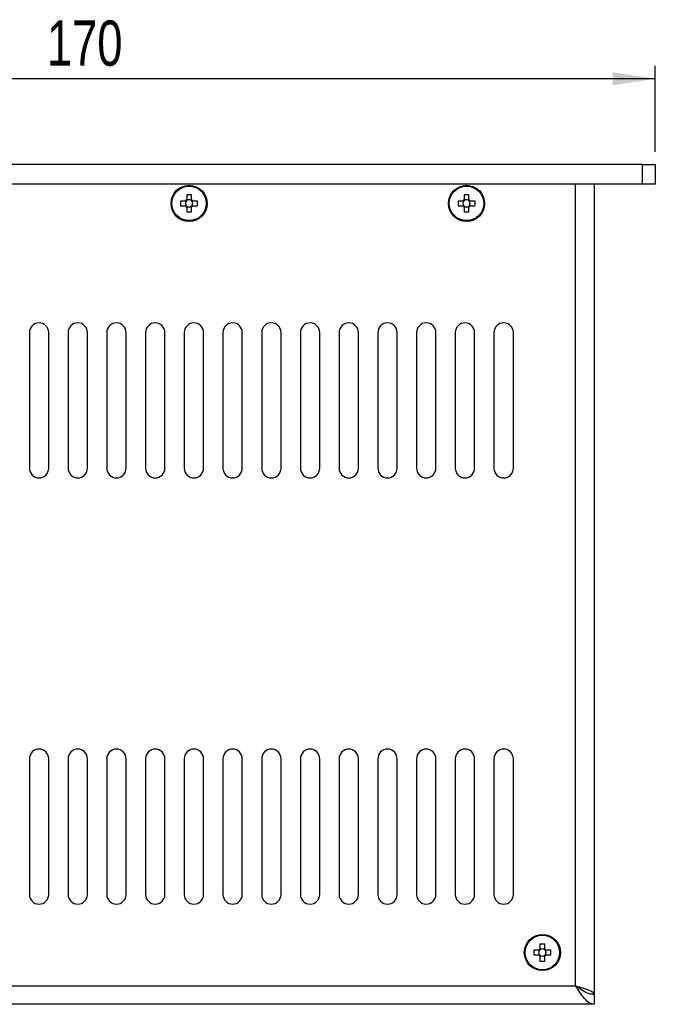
# Model space of a CAD drawing. Header units: millimetres. Extents: x 0 to 297, y 0 to 210.
# Tile 32 of 34: x 141 to 190, y 77 to 153. Entities that reach past the tile are written whole.
import ezdxf

# ---------------------------------------------------------------- set-up
doc = ezdxf.new("R2010")
doc.units = ezdxf.units.MM
doc.layers.add('標註文字', color=5, linetype='Continuous')
doc.styles.add('SLDTEXTSTYLE9', font='TXT', dxfattribs={"width": 0.75})
doc.dimstyles.new('SLDDIMSTYLE0', dxfattribs={"dimtxt": 3.5, "dimasz": 3.302, "dimexe": 0, "dimexo": 0.0625, "dimgap": 0.875, "dimtad": 1, "dimdec": 0, "dimlfac": 2, "dimrnd": 1e-09, "dimzin": 12, "dimdsep": 46, "dimtxsty": 'SLDTEXTSTYLE9', "dimsah": 1, "dimcen": 0.09, "dimadec": 0, "dimazin": 3, "dimtfac": 1, "dimtdec": 0, "dimtofl": 0, "dimtmove": 0, "dimatfit": 3, "dimfxl": 1, "dimfrac": 2, "dimtolj": 1, "dimtzin": 12, "dimarcsym": 0})

# ---------------------------------------------------------------- blocks, each defined once
blk = doc.blocks.new('_D')
at = {"layer": '標註文字'}
for p, q in [((104.843, 142.745), (104.843, 149.393)), ((189.843, 142.745), (189.843, 149.393)), ((189.843, 148.393), (104.843, 148.393))]:
    blk.add_line(p, q, dxfattribs=at)
for points in [[(104.843, 148.393), (108.145, 147.885), (108.145, 148.901)], [(189.843, 148.393), (186.541, 148.901), (186.541, 147.885)]]:
    blk.add_solid(points, dxfattribs=at)
at = {"layer": '標註文字', "insert": (142.704, 152.905), "char_height": 3.5, "attachment_point": 1, "style": 'SLDTEXTSTYLE9'}
blk.add_mtext('170', dxfattribs=at)

msp = doc.modelspace()

# ---------------------------------------------------------------- linework, layer by layer
at = {"color": 7, "linetype": 'Continuous', "lineweight": 25}
for p, q in [((188.843, 141.745), (105.843, 141.745)), ((188.843, 140.245), (188.843, 141.745)), ((188.843, 141.745), (189.843, 141.745)), ((189.843, 141.745), (189.843, 140.245)), ((188.843, 140.245), (105.843, 140.245)), ((183.668, 140.245), (111.018, 140.245)), ((183.668, 78.17), (183.668, 140.245)), ((185.093, 140.245), (185.093, 77.545)), ((189.843, 140.245), (188.843, 140.245)), ((153.436, 138.93), (153.065, 138.93)), ((153.455, 138.93), (153.455, 138.833)), ((153.533, 139.398), (153.533, 139.027)), ((153.631, 139.009), (153.533, 139.009)), ((153.903, 139.009), (153.806, 139.009)), ((153.903, 139.027), (153.903, 139.398)), ((153.982, 138.833), (153.982, 138.93)), ((154.372, 138.93), (154.001, 138.93)), ((174.936, 138.93), (174.565, 138.93)), ((174.955, 138.93), (174.955, 138.833)), ((175.033, 139.398), (175.033, 139.027)), ((175.131, 139.009), (175.033, 139.009)), ((175.403, 139.009), (175.306, 139.009)), ((175.403, 139.027), (175.403, 139.398)), ((175.482, 138.833), (175.482, 138.93)), ((175.872, 138.93), (175.501, 138.93)), ((153.065, 138.56), (153.436, 138.56)), ((153.455, 138.657), (153.455, 138.56)), ((153.533, 138.481), (153.631, 138.481)), ((153.533, 138.463), (153.533, 138.092)), ((153.806, 138.481), (153.903, 138.481)), ((153.903, 138.092), (153.903, 138.463)), ((153.982, 138.56), (153.982, 138.657)), ((154.001, 138.56), (154.372, 138.56)), ((174.565, 138.56), (174.936, 138.56)), ((174.955, 138.657), (174.955, 138.56)), ((175.033, 138.481), (175.131, 138.481)), ((175.033, 138.463), (175.033, 138.092)), ((175.306, 138.481), (175.403, 138.481)), ((175.403, 138.092), (175.403, 138.463)), ((175.482, 138.56), (175.482, 138.657)), ((175.501, 138.56), (175.872, 138.56)), ((141.343, 128.745), (141.343, 118.245)), ((142.843, 118.245), (142.843, 128.745)), ((144.343, 128.745), (144.343, 118.245)), ((145.843, 118.245), (145.843, 128.745)), ((147.343, 128.745), (147.343, 118.245)), ((148.843, 118.245), (148.843, 128.745)), ((150.343, 128.745), (150.343, 118.245)), ((151.843, 118.245), (151.843, 128.745)), ((153.343, 128.745), (153.343, 118.245)), ((154.843, 118.245), (154.843, 128.745)), ((156.343, 128.745), (156.343, 118.245)), ((157.843, 118.245), (157.843, 128.745)), ((159.343, 128.745), (159.343, 118.245)), ((160.843, 118.245), (160.843, 128.745)), ((162.343, 128.745), (162.343, 118.245)), ((163.843, 118.245), (163.843, 128.745)), ((165.343, 128.745), (165.343, 118.245)), ((166.843, 118.245), (166.843, 128.745)), ((168.343, 128.745), (168.343, 118.245)), ((169.843, 118.245), (169.843, 128.745)), ((171.343, 128.745), (171.343, 118.245)), ((172.843, 118.245), (172.843, 128.745)), ((174.343, 128.745), (174.343, 118.245)), ((175.843, 118.245), (175.843, 128.745)), ((177.343, 128.745), (177.343, 118.245)), ((178.843, 118.245), (178.843, 128.745)), ((141.343, 95.745), (141.343, 85.245)), ((142.843, 85.245), (142.843, 95.745)), ((144.343, 95.745), (144.343, 85.245)), ((145.843, 85.245), (145.843, 95.745)), ((147.343, 95.745), (147.343, 85.245)), ((148.843, 85.245), (148.843, 95.745)), ((150.343, 95.745), (150.343, 85.245)), ((151.843, 85.245), (151.843, 95.745)), ((153.343, 95.745), (153.343, 85.245)), ((154.843, 85.245), (154.843, 95.745)), ((156.343, 95.745), (156.343, 85.245)), ((157.843, 85.245), (157.843, 95.745)), ((159.343, 95.745), (159.343, 85.245)), ((160.843, 85.245), (160.843, 95.745)), ((162.343, 95.745), (162.343, 85.245)), ((163.843, 85.245), (163.843, 95.745)), ((165.343, 95.745), (165.343, 85.245)), ((166.843, 85.245), (166.843, 95.745)), ((168.343, 95.745), (168.343, 85.245)), ((169.843, 85.245), (169.843, 95.745)), ((171.343, 95.745), (171.343, 85.245)), ((172.843, 85.245), (172.843, 95.745)), ((174.343, 95.745), (174.343, 85.245)), ((175.843, 85.245), (175.843, 95.745)), ((177.343, 95.745), (177.343, 85.245)), ((178.843, 85.245), (178.843, 95.745)), ((180.811, 80.93), (180.44, 80.93)), ((180.83, 80.93), (180.83, 80.833)), ((180.908, 81.398), (180.908, 81.027)), ((181.006, 81.009), (180.908, 81.009)), ((181.278, 81.009), (181.181, 81.009)), ((181.278, 81.027), (181.278, 81.398)), ((181.357, 80.833), (181.357, 80.93)), ((181.747, 80.93), (181.376, 80.93)), ((180.44, 80.56), (180.811, 80.56)), ((180.83, 80.657), (180.83, 80.56)), ((180.908, 80.481), (181.006, 80.481)), ((180.908, 80.463), (180.908, 80.092)), ((181.181, 80.481), (181.278, 80.481)), ((181.278, 80.092), (181.278, 80.463)), ((181.357, 80.56), (181.357, 80.657)), ((181.376, 80.56), (181.747, 80.56)), ((111.018, 78.17), (183.668, 78.17)), ((184.85, 77.545), (185.093, 77.545)), ((185.093, 77.495), (185.093, 77.545)), ((185.093, 77.495), (185.093, 76.745)), ((185.093, 76.745), (109.593, 76.745)), ((141.343, 76.74), (141.343, 76.745)), ((142.343, 76.74), (141.343, 76.74)), ((142.343, 76.74), (142.343, 76.745)), ((146.83, 76.74), (146.83, 76.745)), ((147.168, 76.74), (147.168, 76.745)), ((147.181, 76.74), (147.168, 76.74)), ((147.181, 76.74), (147.181, 76.745)), ((147.308, 76.74), (147.308, 76.745)), ((147.582, 76.74), (147.582, 76.745))]:
    msp.add_line(p, q, dxfattribs=at)
for centre, radius in [((153.718, 138.745), 1.4), ((153.718, 138.745), 1.337), ((175.218, 138.745), 1.4), ((175.218, 138.745), 1.337), ((181.093, 80.745), 1.4), ((181.093, 80.745), 1.337)]:
    msp.add_circle(centre, radius, dxfattribs=at)
for centre, radius, start, end in [((158.549, 138.745), 5.487, 178.06796, 181.93204), ((153.718, 138.745), 0.338, 123.23063, 146.76937), ((153.718, 138.745), 0.278, 161.56975, 198.43025), ((153.718, 138.745), 0.278, 138.28179, 161.56975), ((153.718, 138.745), 0.278, 131.71821, 138.28179), ((153.718, 133.914), 5.487, 88.06796, 91.93204), ((153.718, 138.745), 0.278, 108.43025, 131.71821), ((153.718, 138.745), 0.278, 71.56975, 108.43025), ((153.718, 138.745), 0.278, 48.28179, 71.56975), ((153.718, 138.745), 0.338, 33.23063, 56.76937), ((153.718, 138.745), 0.278, 41.71821, 48.28179), ((153.718, 138.745), 0.278, 18.43025, 41.71821), ((153.718, 138.745), 0.278, 341.56975, 18.43025), ((148.887, 138.745), 5.487, 358.06796, 1.93204), ((180.049, 138.745), 5.487, 178.06796, 181.93204), ((175.218, 138.745), 0.338, 123.23063, 146.76937), ((175.218, 138.745), 0.278, 161.56975, 198.43025), ((175.218, 138.745), 0.278, 138.28179, 161.56975), ((175.218, 138.745), 0.278, 131.71821, 138.28179), ((175.218, 133.914), 5.487, 88.06796, 91.93204), ((175.218, 138.745), 0.278, 108.43025, 131.71821), ((175.218, 138.745), 0.278, 71.56975, 108.43025), ((175.218, 138.745), 0.278, 48.28179, 71.56975), ((175.218, 138.745), 0.338, 33.23063, 56.76937), ((175.218, 138.745), 0.278, 41.71821, 48.28179), ((175.218, 138.745), 0.278, 18.43025, 41.71821), ((175.218, 138.745), 0.278, 341.56975, 18.43025), ((170.387, 138.745), 5.487, 358.06796, 1.93204), ((153.718, 138.745), 0.338, 213.23063, 236.76937), ((153.718, 138.745), 0.278, 198.43025, 221.71821), ((153.718, 138.745), 0.278, 221.71821, 228.28179), ((153.718, 138.745), 0.278, 228.28179, 251.56975), ((153.718, 143.576), 5.487, 268.06796, 271.93204), ((153.718, 138.745), 0.278, 251.56975, 288.43025), ((153.718, 138.745), 0.278, 288.43025, 311.71821), ((153.718, 138.745), 0.338, 303.23063, 326.76937), ((153.718, 138.745), 0.278, 311.71821, 318.28179), ((153.718, 138.745), 0.278, 318.28179, 341.56975), ((175.218, 138.745), 0.338, 213.23063, 236.76937), ((175.218, 138.745), 0.278, 198.43025, 221.71821), ((175.218, 138.745), 0.278, 221.71821, 228.28179), ((175.218, 138.745), 0.278, 228.28179, 251.56975), ((175.218, 143.576), 5.487, 268.06796, 271.93204), ((175.218, 138.745), 0.278, 251.56975, 288.43025), ((175.218, 138.745), 0.278, 288.43025, 311.71821), ((175.218, 138.745), 0.338, 303.23063, 326.76937), ((175.218, 138.745), 0.278, 311.71821, 318.28179), ((175.218, 138.745), 0.278, 318.28179, 341.56975), ((142.093, 128.745), 0.75, 0, 180), ((145.093, 128.745), 0.75, 0, 180), ((148.093, 128.745), 0.75, 0, 180), ((151.093, 128.745), 0.75, 0, 180), ((154.093, 128.745), 0.75, 0, 180), ((157.093, 128.745), 0.75, 0, 180), ((160.093, 128.745), 0.75, 0, 180), ((163.093, 128.745), 0.75, 0, 180), ((166.093, 128.745), 0.75, 0, 180), ((169.093, 128.745), 0.75, 0, 180), ((172.093, 128.745), 0.75, 0, 180), ((175.093, 128.745), 0.75, 0, 180), ((178.093, 128.745), 0.75, 0, 180), ((142.093, 118.245), 0.75, 180, 0), ((145.093, 118.245), 0.75, 180, 0), ((148.093, 118.245), 0.75, 180, 0), ((151.093, 118.245), 0.75, 180, 0), ((154.093, 118.245), 0.75, 180, 0), ((157.093, 118.245), 0.75, 180, 0), ((160.093, 118.245), 0.75, 180, 0), ((163.093, 118.245), 0.75, 180, 0), ((166.093, 118.245), 0.75, 180, 0), ((169.093, 118.245), 0.75, 180, 0), ((172.093, 118.245), 0.75, 180, 0), ((175.093, 118.245), 0.75, 180, 0), ((178.093, 118.245), 0.75, 180, 0), ((142.093, 95.745), 0.75, 0, 180), ((145.093, 95.745), 0.75, 0, 180), ((148.093, 95.745), 0.75, 0, 180), ((151.093, 95.745), 0.75, 0, 180), ((154.093, 95.745), 0.75, 0, 180), ((157.093, 95.745), 0.75, 0, 180), ((160.093, 95.745), 0.75, 0, 180), ((163.093, 95.745), 0.75, 0, 180), ((166.093, 95.745), 0.75, 0, 180), ((169.093, 95.745), 0.75, 0, 180), ((172.093, 95.745), 0.75, 0, 180), ((175.093, 95.745), 0.75, 0, 180), ((178.093, 95.745), 0.75, 0, 180), ((142.093, 85.245), 0.75, 180, 0), ((145.093, 85.245), 0.75, 180, 0), ((148.093, 85.245), 0.75, 180, 0), ((151.093, 85.245), 0.75, 180, 0), ((154.093, 85.245), 0.75, 180, 0), ((157.093, 85.245), 0.75, 180, 0), ((160.093, 85.245), 0.75, 180, 0), ((163.093, 85.245), 0.75, 180, 0), ((166.093, 85.245), 0.75, 180, 0), ((169.093, 85.245), 0.75, 180, 0), ((172.093, 85.245), 0.75, 180, 0), ((175.093, 85.245), 0.75, 180, 0), ((178.093, 85.245), 0.75, 180, 0), ((185.924, 80.745), 5.487, 178.06796, 181.93204), ((181.093, 80.745), 0.338, 123.23063, 146.76937), ((181.093, 80.745), 0.278, 161.56975, 198.43025), ((181.093, 80.745), 0.278, 138.28179, 161.56975), ((181.093, 80.745), 0.278, 131.71821, 138.28179), ((181.093, 75.914), 5.487, 88.06796, 91.93204), ((181.093, 80.745), 0.278, 108.43025, 131.71821), ((181.093, 80.745), 0.278, 71.56975, 108.43025), ((181.093, 80.745), 0.278, 48.28179, 71.56975), ((181.093, 80.745), 0.338, 33.23063, 56.76937), ((181.093, 80.745), 0.278, 41.71821, 48.28179), ((181.093, 80.745), 0.278, 18.43025, 41.71821), ((181.093, 80.745), 0.278, 341.56975, 18.43025), ((176.262, 80.745), 5.487, 358.06796, 1.93204), ((181.093, 80.745), 0.338, 213.23063, 236.76937), ((181.093, 80.745), 0.278, 198.43025, 221.71821), ((181.093, 80.745), 0.278, 221.71821, 228.28179), ((181.093, 80.745), 0.278, 228.28179, 251.56975), ((181.093, 85.576), 5.487, 268.06796, 271.93204), ((181.093, 80.745), 0.278, 251.56975, 288.43025), ((181.093, 80.745), 0.278, 288.43025, 311.71821), ((181.093, 80.745), 0.338, 303.23063, 326.76937), ((181.093, 80.745), 0.278, 311.71821, 318.28179), ((181.093, 80.745), 0.278, 318.28179, 341.56975)]:
    msp.add_arc(centre, radius, start, end, dxfattribs=at)
for centre, major_axis, start_param, end_param in [((153.684, 138.745), (0.246, 0), 2.77218, 3.511006), ((153.718, 138.779), (0, 0.246), 5.913772, 6.652598), ((153.753, 138.745), (0.246, 0), 5.913772, 6.652598), ((175.184, 138.745), (0.246, 0), 2.77218, 3.511006), ((175.218, 138.779), (0, 0.246), 5.913772, 6.652598), ((175.253, 138.745), (0.246, 0), 5.913772, 6.652598), ((153.718, 138.71), (0, 0.246), 2.77218, 3.511006), ((175.218, 138.71), (0, 0.246), 2.77218, 3.511006), ((181.059, 80.745), (0.246, 0), 2.77218, 3.511006), ((181.093, 80.779), (0, 0.246), 5.913772, 6.652598), ((181.128, 80.745), (0.246, 0), 5.913772, 6.652598), ((181.093, 80.71), (0, 0.246), 2.77218, 3.511006)]:
    msp.add_ellipse(centre, major_axis=major_axis, ratio=0.990116, start_param=start_param, end_param=end_param, dxfattribs=at)
for points, knots in [([(153.511, 138.93), (153.507, 138.93), (153.483, 138.93), (153.459, 138.93), (153.439, 138.93), (153.436, 138.93)], [0, 0, 0, 0, 0.160618, 0.883257, 1, 1, 1, 1]), ([(153.533, 139.027), (153.533, 139.025), (153.533, 139.005), (153.533, 138.98), (153.533, 138.957), (153.533, 138.952)], [0, 0, 0, 0, 0.116743, 0.839382, 1, 1, 1, 1]), ([(153.903, 138.952), (153.903, 138.957), (153.903, 138.98), (153.903, 139.005), (153.903, 139.025), (153.903, 139.027)], [0, 0, 0, 0, 0.1606178, 0.8832571, 1, 1, 1, 1]), ([(154.001, 138.93), (153.998, 138.93), (153.978, 138.93), (153.953, 138.93), (153.93, 138.93), (153.926, 138.93)], [0, 0, 0, 0, 0.116743, 0.839382, 1, 1, 1, 1]), ([(175.011, 138.93), (175.007, 138.93), (174.983, 138.93), (174.959, 138.93), (174.939, 138.93), (174.936, 138.93)], [0, 0, 0, 0, 0.160618, 0.883257, 1, 1, 1, 1]), ([(175.033, 139.027), (175.033, 139.025), (175.033, 139.005), (175.033, 138.98), (175.033, 138.957), (175.033, 138.952)], [0, 0, 0, 0, 0.1167429, 0.8393822, 1, 1, 1, 1]), ([(175.403, 138.952), (175.403, 138.957), (175.403, 138.98), (175.403, 139.005), (175.403, 139.025), (175.403, 139.027)], [0, 0, 0, 0, 0.160618, 0.883257, 1, 1, 1, 1]), ([(175.501, 138.93), (175.498, 138.93), (175.478, 138.93), (175.453, 138.93), (175.43, 138.93), (175.426, 138.93)], [0, 0, 0, 0, 0.116743, 0.839382, 1, 1, 1, 1]), ([(153.436, 138.56), (153.439, 138.56), (153.459, 138.56), (153.483, 138.56), (153.507, 138.56), (153.511, 138.56)], [0, 0, 0, 0, 0.116743, 0.839382, 1, 1, 1, 1]), ([(153.533, 138.537), (153.533, 138.533), (153.533, 138.51), (153.533, 138.485), (153.533, 138.465), (153.533, 138.463)], [0, 0, 0, 0, 0.160618, 0.883257, 1, 1, 1, 1]), ([(153.903, 138.463), (153.903, 138.465), (153.903, 138.485), (153.903, 138.51), (153.903, 138.533), (153.903, 138.537)], [0, 0, 0, 0, 0.116743, 0.839382, 1, 1, 1, 1]), ([(153.926, 138.56), (153.93, 138.56), (153.953, 138.56), (153.978, 138.56), (153.998, 138.56), (154.001, 138.56)], [0, 0, 0, 0, 0.160618, 0.883257, 1, 1, 1, 1]), ([(174.936, 138.56), (174.939, 138.56), (174.959, 138.56), (174.983, 138.56), (175.007, 138.56), (175.011, 138.56)], [0, 0, 0, 0, 0.116743, 0.839382, 1, 1, 1, 1]), ([(175.033, 138.537), (175.033, 138.533), (175.033, 138.51), (175.033, 138.485), (175.033, 138.465), (175.033, 138.463)], [0, 0, 0, 0, 0.160618, 0.883257, 1, 1, 1, 1]), ([(175.403, 138.463), (175.403, 138.465), (175.403, 138.485), (175.403, 138.51), (175.403, 138.533), (175.403, 138.537)], [0, 0, 0, 0, 0.116743, 0.839382, 1, 1, 1, 1]), ([(175.426, 138.56), (175.43, 138.56), (175.453, 138.56), (175.478, 138.56), (175.498, 138.56), (175.501, 138.56)], [0, 0, 0, 0, 0.160618, 0.883257, 1, 1, 1, 1]), ([(180.886, 80.93), (180.882, 80.93), (180.858, 80.93), (180.834, 80.93), (180.814, 80.93), (180.811, 80.93)], [0, 0, 0, 0, 0.160618, 0.883257, 1, 1, 1, 1]), ([(180.908, 81.027), (180.908, 81.025), (180.908, 81.005), (180.908, 80.98), (180.908, 80.957), (180.908, 80.952)], [0, 0, 0, 0, 0.116743, 0.839382, 1, 1, 1, 1]), ([(181.278, 80.952), (181.278, 80.957), (181.278, 80.98), (181.278, 81.005), (181.278, 81.025), (181.278, 81.027)], [0, 0, 0, 0, 0.160618, 0.883257, 1, 1, 1, 1]), ([(181.376, 80.93), (181.373, 80.93), (181.353, 80.93), (181.328, 80.93), (181.305, 80.93), (181.301, 80.93)], [0, 0, 0, 0, 0.116743, 0.839382, 1, 1, 1, 1]), ([(180.811, 80.56), (180.814, 80.56), (180.834, 80.56), (180.858, 80.56), (180.882, 80.56), (180.886, 80.56)], [0, 0, 0, 0, 0.116743, 0.839382, 1, 1, 1, 1]), ([(180.908, 80.537), (180.908, 80.533), (180.908, 80.51), (180.908, 80.485), (180.908, 80.465), (180.908, 80.463)], [0, 0, 0, 0, 0.160618, 0.883257, 1, 1, 1, 1]), ([(181.278, 80.463), (181.278, 80.465), (181.278, 80.485), (181.278, 80.51), (181.278, 80.533), (181.278, 80.537)], [0, 0, 0, 0, 0.116743, 0.839382, 1, 1, 1, 1]), ([(181.301, 80.56), (181.305, 80.56), (181.328, 80.56), (181.353, 80.56), (181.373, 80.56), (181.376, 80.56)], [0, 0, 0, 0, 0.160618, 0.883257, 1, 1, 1, 1]), ([(185.093, 76.745), (184.972, 76.767), (184.73, 76.812), (184.367, 77.154), (184.013, 77.628), (183.78, 77.994), (183.668, 78.17)], [0, 0, 0, 0, 0.254659, 0.509551, 0.764444, 1, 1, 1, 1]), ([(185.093, 77.495), (184.922, 77.516), (184.579, 77.559), (184.104, 77.848), (183.8, 78.072), (183.668, 78.17)], [0, 0, 0, 0, 0.360132, 0.7217977, 1, 1, 1, 1]), ([(183.668, 78.17), (183.755, 78.118), (183.929, 78.014), (184.112, 77.897), (184.169, 77.833), (184.18, 77.821)], [0, 0, 0, 0, 0.447541, 0.895083, 1, 1, 1, 1])]:
    msp.add_open_spline(points, degree=3, knots=knots, dxfattribs=at)
msp.add_open_spline([(183.668, 78.17), (183.855, 78.118), (184.229, 78.014), (184.7, 77.857), (185.029, 77.701), (185.072, 77.597), (185.093, 77.545)], degree=3, dxfattribs=at)

# ---------------------------------------------------------------- dimensions: what is measured, and where the dimension line sits
at = {"layer": '標註文字'}
dim = msp.add_linear_dim(base=(104.843, 148.393), p1=(189.843, 141.745), p2=(104.843, 141.745), dimstyle='SLDDIMSTYLE0', dxfattribs=at)
dim.commit()
dim.dimension.update_dxf_attribs({"geometry": '_D', "text_midpoint": (146.583, 148.393), "dimtype": 160})

doc.saveas('drawing.dxf')
